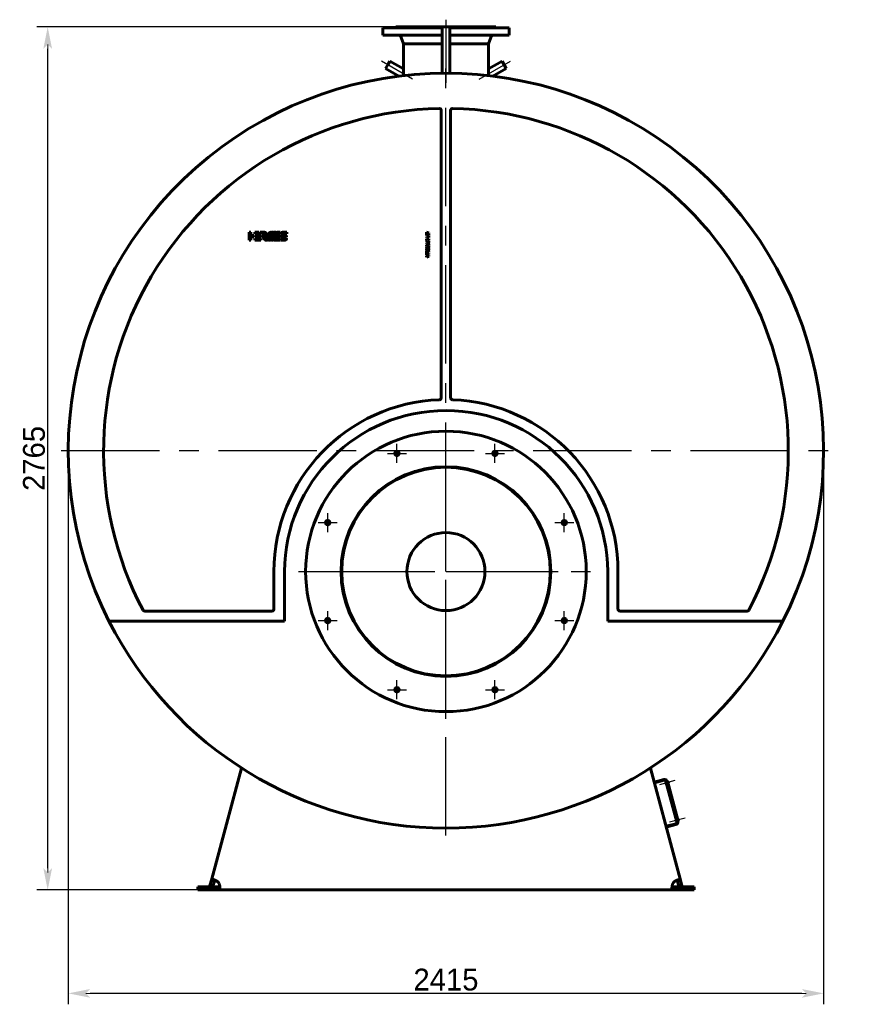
# Model space of a CAD drawing. Header units: millimetres. Extents: x 0 to 5695, y -175 to 841.
# Tile 4 of 6: x 3008 to 3278, y -175 to 141. Entities that reach past the tile are written whole.
import ezdxf

# ---------------------------------------------------------------- set-up
doc = ezdxf.new("R2010")
doc.units = ezdxf.units.MM
for name, pattern in [('CENTER_per12_scale0.982855', [49.929039, 31.205649, -6.24113, 6.24113, -6.24113]), ('CENTER_per1_scale0.029528', [1.5, 0.9375, -0.1875, 0.1875, -0.1875]), ('CENTER_per1_scale0.163386', [8.3, 5.1875, -1.0375, 1.0375, -1.0375]), ('CENTER_per1_scale0.275591', [14, 8.75, -1.75, 1.75, -1.75]), ('CENTER_per1_scale0.452756', [23, 14.375, -2.875, 2.875, -2.875]), ('CENTER_per2_scale0.675833', [34.3323, 21.457687, -4.291537, 4.291537, -4.291537]), ('CENTER_per30_scale0.992044', [50.395833, 31.497396, -6.299479, 6.299479, -6.299479]), ('CENTER_per3_scale0.797787', [40.527566, 25.329729, -5.065946, 5.065946, -5.065946]), ('CENTER_pere_scale0.944882', [48, 30, -6, 6, -6])]:
    doc.linetypes.add(name, pattern=pattern)
doc.styles.add('TextStyle_1', font='T-FLEX Type A.TTF', dxfattribs={"height": 7})
doc.dimstyles.new('DIM_ST_2', dxfattribs={"dimtxt": 7, "dimasz": 7, "dimexe": 3.5, "dimexo": 0, "dimgap": 0.875, "dimtad": 1, "dimlfac": 10, "dimrnd": 0.01, "dimdsep": 46, "dimtxsty": 'TextStyle_1', "dimblk": 'Arrow_3_C7_Status', "dimcen": 0.09, "dimclrd": 7, "dimclre": 7, "dimclrt": 7, "dimazin": 0, "dimtfac": 1, "dimtdec": 0, "dimtmove": 0, "dimatfit": 0, "dimldrblk": 'NONE', "dimfxl": 1, "dimtvp": 1, "dimtolj": 1, "dimarcsym": 0})
doc.dimstyles.new('DIM_ST_3', dxfattribs={"dimtxt": 7, "dimasz": 7, "dimexe": 3.5, "dimexo": 0, "dimgap": 0.875, "dimtad": 1, "dimlfac": 10, "dimrnd": 0.01, "dimdsep": 46, "dimtxsty": 'TextStyle_1', "dimblk": 'Arrow_3_C7_Status', "dimcen": 0.09, "dimclrd": 7, "dimclre": 7, "dimclrt": 7, "dimazin": 0, "dimtfac": 1, "dimtdec": 0, "dimtmove": 0, "dimatfit": 0, "dimldrblk": 'NONE', "dimfxl": 1, "dimtvp": 1, "dimtolj": 1, "dimarcsym": 0})

# ---------------------------------------------------------------- blocks, each defined once
blk = doc.blocks.new('Arrow_3_C7_Status')
at = {"color": 7, "linetype": 'Continuous', "lineweight": 0}
blk.add_line((-1, 0), (-0.8, 0), dxfattribs=at)
at = {"color": 7}
blk.add_solid([(-1, -0.2), (0, 0), (-0.8, 0), (-1, 0.2)], dxfattribs=at)
blk = doc.blocks.new('*D9')
at = {"color": 7, "lineweight": -2}
for p, q in [((-120.95, 2.5), (-120.95, -174.91)), ((120.95, 2.5), (120.95, -174.91)), ((113.95, -171.41), (-113.95, -171.41))]:
    blk.add_line(p, q, dxfattribs=at)
at = {"layer": 'Defpoints', "color": 0}
for p in [(-120.95, 2.5), (120.95, 2.5), (-120.95, -171.41)]:
    blk.add_point(p, dxfattribs=at)
at = {"color": 7, "lineweight": -2, "xscale": 7, "yscale": 7, "zscale": 7}
for p, rotation in [((-120.95, -171.41), 180), ((120.95, -171.41), 360)]:
    blk.add_blockref('Arrow_3_C7_Status', p, dxfattribs=dict(at, rotation=rotation))
at = {"color": 7, "insert": (0, -167.04), "char_height": 7, "attachment_point": 5, "style": 'TextStyle_1'}
blk.add_mtext('\\A1;2415{\\H0.5x;\\S^ ;} ', dxfattribs=at)
blk = doc.blocks.new('_None')
blk = doc.blocks.new('*D10')
at = {"color": 7, "lineweight": -2}
for p, q in [((4.14, 138.25), (-131.05, 138.25)), ((-127.55, -131.25), (-127.55, 131.25)), ((-72.66, -138.25), (-131.05, -138.25))]:
    blk.add_line(p, q, dxfattribs=at)
at = {"layer": 'Defpoints', "color": 0}
for p in [(-127.55, 138.25), (4.14, 138.25), (-72.66, -138.25)]:
    blk.add_point(p, dxfattribs=at)
at = {"color": 7, "lineweight": -2, "xscale": 7, "yscale": 7, "zscale": 7}
for p, rotation in [((-127.55, 138.25), 90), ((-127.55, -138.25), 270)]:
    blk.add_blockref('Arrow_3_C7_Status', p, dxfattribs=dict(at, rotation=rotation))
at = {"color": 7, "insert": (-131.92, 0), "char_height": 7, "attachment_point": 5, "rotation": 90, "style": 'TextStyle_1'}
blk.add_mtext('\\A1;2765{\\H0.5x;\\S^ ;}', dxfattribs=at)
blk = doc.blocks.new('Проекция_16')
at = {"color": 7, "linetype": 'CENTER_per1_scale0.029528', "lineweight": 25}
blk.add_line((0, 140.5833), (0, 135.7667), dxfattribs=at)
at = {"color": 7, "linetype": 'CENTER_per1_scale0.452756', "lineweight": 25}
blk.add_line((0, 140.2833), (0, 133.3167), dxfattribs=at)
at = {"color": 7, "linetype": 'Continuous', "lineweight": 60}
for p, q in [((-1.25, 137.95), (-20.25, 137.95)), ((-20.25, 137.95), (-20.25, 135.65)), ((-16, 138.25), (-1.25, 138.25)), ((-16, 138.25), (-16, 138.1)), ((-1.25, 132.7481), (-1.25, 138.25)), ((1.25, 138.25), (-1.25, 138.25)), ((1.25, 138.25), (4.1411, 138.25)), ((1.25, 132.7481), (1.25, 138.25)), ((20.25, 137.95), (1.25, 137.95)), ((4.1411, 138.25), (16, 138.25)), ((16, 138.1), (16, 138.25)), ((20.25, 135.65), (20.25, 137.95)), ((-1.25, 135.65), (-20.25, 135.65)), ((-14.3237, 134.8356), (-13.65, 132.85)), ((-13.65, 132.85), (-13.65, 124.9184)), ((-13.65, 132.85), (-1.25, 132.85)), ((-1.25, 132.7481), (-1.25, 123.4435)), ((20.25, 135.65), (1.25, 135.65)), ((1.25, 132.85), (3.5329, 132.85)), ((1.25, 132.7481), (1.25, 123.4435)), ((3.5329, 132.85), (13.65, 132.85)), ((13.65, 132.85), (14.3237, 134.8356)), ((13.65, 124.9185), (13.65, 132.85)), ((-17.9734, 127.2992), (-18.6459, 126.1344)), ((-13.6398, 124.7972), (-17.9734, 127.2992)), ((17.9734, 127.2992), (13.6398, 124.7972)), ((19.3184, 124.9696), (17.9734, 127.2992)), ((-18.6459, 126.1344), (-19.3184, 124.9696)), ((-19.3184, 124.9696), (-15.0568, 122.5091)), ((-13.65, 124.9176), (-13.65, 124.8031)), ((13.65, 124.8031), (13.65, 124.9175)), ((15.0568, 122.5091), (19.3184, 124.9696)), ((-1.5, 19.4104), (-1.5, 111.5298)), ((1.5, 111.5298), (1.5, 19.4104)), ((-63, 72.4671), (-62.4993, 72.4654)), ((-63, 72.4668), (-63, 72.4671)), ((-63, 69.9667), (-63, 72.4668)), ((-62.5282, 69.9667), (-63, 69.9667)), ((-62.4993, 69.9667), (-62.5282, 69.9667)), ((-62.4993, 72.4654), (-62.4993, 71.4672)), ((-62.4993, 71.4672), (-61.5116, 71.4672)), ((-62.4993, 70.9672), (-62.4993, 69.9667)), ((-61.5223, 70.9672), (-62.4993, 70.9672)), ((-61.5116, 70.9672), (-61.5223, 70.9672)), ((-61.5116, 71.4672), (-61.5116, 70.9672)), ((-61.2013, 72.4667), (-59.8901, 72.4667)), ((-61.2013, 71.9674), (-61.2013, 72.4667)), ((-59.4747, 71.976), (-61.2013, 71.9674)), ((-61.2013, 71.4665), (-59.3168, 71.4665)), ((-61.2013, 70.9672), (-61.2013, 71.4665)), ((-59.3181, 70.9672), (-61.2013, 70.9672)), ((-61.2013, 69.967), (-61.2013, 70.4663)), ((-61.2013, 70.4663), (-59.3168, 70.4663)), ((-59.3181, 69.967), (-61.2013, 69.967)), ((-59.8901, 72.4667), (-59.4747, 71.976)), ((-59.5393, 72.4667), (-58.2808, 72.4667)), ((-59.127, 71.9796), (-59.5393, 72.4667)), ((-59.3168, 71.4665), (-59.3181, 70.9672)), ((-59.3168, 70.4663), (-59.3181, 69.967)), ((-58.184, 71.9796), (-59.127, 71.9796)), ((-58.184, 71.9791), (-58.184, 71.9796)), ((-57.749, 70.8116), (-58.0843, 71.2077)), ((-55.7929, 72.4624), (-55.2296, 72.4624)), ((-53.1289, 69.963), (-55.0121, 69.963)), ((-54.8395, 70.4637), (-53.8274, 70.4637)), ((-54.6493, 70.9585), (-54.4602, 71.4592)), ((-53.8274, 70.9585), (-54.6493, 70.9585)), ((-54.4602, 71.4592), (-53.1276, 71.4592)), ((-53.1276, 71.9616), (-54.27, 71.9616)), ((-54.0745, 72.4623), (-53.1276, 72.4623)), ((-53.1289, 70.9585), (-53.8274, 70.9585)), ((-53.8274, 70.4637), (-53.1276, 70.4637)), ((-53.1276, 71.4592), (-53.1289, 70.9585)), ((-53.1276, 70.4637), (-53.1289, 69.963)), ((-53.1276, 72.4623), (-53.1276, 71.9616)), ((-52.8928, 69.963), (-52.8928, 70.4637)), ((-52.8928, 70.4637), (-51.0218, 70.4637)), ((-51.6325, 69.963), (-52.8928, 69.963)), ((-52.872, 71.4665), (-52.2142, 71.4665)), ((-51, 71.9616), (-52.8709, 71.9616)), ((-52.2603, 72.4617), (-51, 72.4617)), ((-51.6953, 70.959), (-52.2603, 70.959)), ((-52.2142, 71.4665), (-52.1975, 71.4656)), ((-52.1975, 71.4656), (-51.6325, 71.4656)), ((-51.6846, 70.9585), (-51.6953, 70.959)), ((-51.0208, 70.9585), (-51.6846, 70.9585)), ((-51, 72.4617), (-51, 71.9616)), ((-6.1892, 72.4644), (-5.5, 72.298)), ((-6.1892, 72.2278), (-6.1892, 72.4644)), ((-5.8255, 72.1606), (-6.1892, 72.2278)), ((-6.1892, 72.0542), (-5.9939, 72.0965)), ((-6.1892, 71.8021), (-6.1892, 72.0542)), ((-5.8389, 71.7184), (-6.1892, 71.8021)), ((-6.1892, 71.6192), (-5.8616, 71.6802)), ((-6.1892, 71.3805), (-6.1892, 71.6192)), ((-5.5, 71.5479), (-6.1892, 71.3805)), ((-6.1892, 70.803), (-6.1892, 71.0251)), ((-6.1892, 71.0251), (-5.6705, 71.0251)), ((-5.5, 70.803), (-6.1892, 70.803)), ((-6.1892, 70.0405), (-6.1892, 70.3185)), ((-6.1892, 70.3185), (-5.8616, 70.0664)), ((-6.0001, 69.9114), (-6.1892, 70.0405)), ((-6.1892, 69.7905), (-6.0001, 69.9114)), ((-6.1892, 69.5105), (-6.1892, 69.7905)), ((-5.8616, 69.7554), (-6.1892, 69.5105)), ((-6.1892, 69.1189), (-5.5, 69.4454)), ((-5.9939, 72.0965), (-5.8544, 72.1281)), ((-5.8844, 71.9359), (-5.9608, 71.924)), ((-5.9608, 71.924), (-5.8839, 71.9142)), ((-5.81, 71.954), (-5.8844, 71.9359)), ((-5.8839, 71.9142), (-5.8079, 71.8961)), ((-5.8616, 71.6802), (-5.7955, 71.6915)), ((-5.8616, 70.0664), (-5.5, 70.3453)), ((-5.5, 69.4764), (-5.8616, 69.7554)), ((-5.8544, 72.1281), (-5.7397, 72.1482)), ((-5.7862, 71.708), (-5.8389, 71.7184)), ((-5.7397, 72.1482), (-5.8255, 72.1606)), ((-5.5, 72.0325), (-5.81, 71.954)), ((-5.8079, 71.8961), (-5.5, 71.8155)), ((-5.7955, 71.6915), (-5.7366, 71.6998)), ((-5.7366, 71.6998), (-5.7862, 71.708)), ((-5.5, 70.0756), (-5.7201, 69.9114)), ((-5.7201, 69.9114), (-5.5, 69.7533)), ((-5.6705, 71.3475), (-5.5, 71.3475)), ((-5.6705, 71.0251), (-5.6705, 71.3475)), ((-5.5, 72.298), (-5.5, 72.0325)), ((-5.5, 71.8155), (-5.5, 71.5479)), ((-5.5, 71.3475), (-5.5, 70.803)), ((-5.5, 70.3453), (-5.5, 70.0756)), ((-5.5, 69.7533), (-5.5, 69.4764)), ((-5.5, 69.4454), (-5.5, 69.1943)), ((-6.1892, 68.843), (-6.1892, 69.1189)), ((-5.5, 68.5166), (-6.1892, 68.843)), ((-6.1892, 68.4153), (-5.5, 68.4153)), ((-6.1892, 68.1054), (-6.1892, 68.4153)), ((-5.8554, 68.0031), (-6.1892, 68.1054)), ((-6.1892, 67.8615), (-5.8565, 67.968)), ((-6.1892, 67.5536), (-6.1892, 67.8615)), ((-5.5, 67.5536), (-6.1892, 67.5536)), ((-6.1892, 65.822), (-6.1892, 66.5308)), ((-6.1892, 66.5308), (-6.0083, 66.5308)), ((-6.0083, 68.9784), (-5.7841, 69.0693)), ((-5.7841, 68.8875), (-6.0083, 68.9784)), ((-6.0083, 66.5308), (-6.0083, 66.2921)), ((-6.0083, 66.2921), (-5.5, 66.2921)), ((-5.8503, 68.2025), (-5.9515, 68.2087)), ((-5.9515, 68.2087), (-5.8534, 68.1808)), ((-5.8534, 67.7851), (-5.9494, 67.7593)), ((-5.9494, 67.7593), (-5.8492, 67.7644)), ((-5.8534, 68.1808), (-5.5, 68.0671)), ((-5.5, 67.9018), (-5.8534, 67.7851)), ((-5.5, 68.2025), (-5.8503, 68.2025)), ((-5.8492, 67.7644), (-5.5, 67.7654)), ((-5.7841, 69.0693), (-5.7841, 68.8875)), ((-5.5, 69.1943), (-5.6261, 69.1355)), ((-5.6261, 69.1355), (-5.6261, 68.8203)), ((-5.6261, 68.8203), (-5.5, 68.7656)), ((-5.5, 68.7656), (-5.5, 68.5166)), ((-5.5, 68.4153), (-5.5, 68.2025)), ((-5.5, 68.0671), (-5.5, 67.9018)), ((-5.5, 67.7654), (-5.5, 67.5536)), ((-5.5, 66.2921), (-5.5, 66.0628)), ((-6.0083, 65.822), (-6.1892, 65.822)), ((-6.1892, 65.4739), (-6.1892, 65.696)), ((-6.1892, 65.696), (-5.5, 65.696)), ((-5.5, 65.4739), (-6.1892, 65.4739)), ((-6.1892, 65.1257), (-6.1892, 65.3664)), ((-6.1892, 65.3664), (-5.5, 65.073)), ((-5.8523, 64.9914), (-6.1892, 65.1257)), ((-6.1892, 64.7733), (-5.8534, 64.9087)), ((-5.5, 64.8229), (-6.1892, 64.5326)), ((-6.1892, 64.5326), (-6.1892, 64.7733)), ((-6.0083, 66.0628), (-6.0083, 65.822)), ((-5.5, 66.0628), (-6.0083, 66.0628)), ((-5.8534, 64.9087), (-5.8027, 64.9278)), ((-5.7909, 64.9691), (-5.8523, 64.9914)), ((-5.8027, 64.9278), (-5.7356, 64.951)), ((-5.7356, 64.951), (-5.7909, 64.9691)), ((-5.5, 65.696), (-5.5, 65.4739)), ((-5.5, 65.073), (-5.5, 64.8229)), ((-55.1, -48.3), (-55.1, -36.25)), ((-51.7, -52.1), (-51.7, -36.25)), ((51.8, -36.25), (51.8, -52.1)), ((55.1, -36.25), (55.1, -48.3)), ((-96.4949, -48.9), (-55.7, -48.9)), ((55.7, -48.9), (96.4949, -48.9)), ((-107.9247, -52.1), (-51.7, -52.1)), ((51.8, -52.1), (107.9247, -52.1)), ((-75.0915, -135.0855), (-65.4747, -99.1954)), ((65.4747, -99.1954), (75.0915, -135.0855)), ((69.7672, -102.8514), (66.6763, -103.6796)), ((69.8449, -103.1412), (66.7539, -103.9694)), ((70.5452, -103.8231), (70.2555, -103.9008)), ((70.2555, -103.9008), (70.3383, -104.2099)), ((73.9254, -116.4381), (70.4573, -103.4947)), ((70.7729, -103.5137), (70.747, -103.4171)), ((70.7729, -103.5137), (70.9661, -103.4619)), ((74.3825, -116.2121), (70.9661, -103.4619)), ((71.0145, -103.5266), (70.9855, -103.5343)), ((71.088, -103.569), (71.2251, -104.0809)), ((70.3383, -104.2099), (70.6281, -104.1322)), ((71.1537, -104.1622), (71.1827, -104.1544)), ((73.7546, -115.8006), (73.4648, -115.8783)), ((73.4648, -115.8783), (73.5476, -116.1873)), ((73.5476, -116.1873), (73.8374, -116.1097)), ((74.3825, -116.2121), (74.1893, -116.2639)), ((74.2152, -116.3605), (74.1893, -116.2639)), ((74.2238, -115.5041), (74.1949, -115.5118)), ((74.2973, -115.5465), (74.4345, -116.0584)), ((74.3631, -116.1397), (74.3921, -116.1319)), ((70.4809, -117.8787), (73.5719, -117.0505)), ((70.5586, -118.1685), (73.6495, -117.3403)), ((-75.5762, -136.8946), (-75.0915, -135.0855)), ((-74.1255, -135.3443), (-75.0915, -135.0855)), ((-74.6103, -137.1534), (-74.1255, -135.3443)), ((74.1255, -135.3443), (75.0915, -135.0855)), ((74.1255, -135.3443), (74.6103, -137.1534)), ((75.0915, -135.0855), (75.5762, -136.8946)), ((-79.5, -137.25), (-74.5362, -137.25)), ((-79.5, -138.25), (-79.5, -137.25)), ((-79.5, -138.25), (-74.5362, -138.25)), ((-74.6103, -137.1534), (-75.5762, -136.8946)), ((-74.5362, -137.25), (-72.6632, -137.25)), ((-74.5362, -137.25), (-74.5362, -138.25)), ((-74.5362, -138.25), (-72.6632, -138.25)), ((-72.6632, -137.25), (-72.6632, -138.25)), ((72.6632, -138.25), (-72.6632, -138.25)), ((72.6632, -137.25), (74.5362, -137.25)), ((72.6632, -137.25), (72.6632, -138.25)), ((72.6632, -138.25), (74.5362, -138.25)), ((79.5, -137.25), (74.5362, -137.25)), ((74.5362, -137.25), (74.5362, -138.25)), ((79.5, -138.25), (74.5362, -138.25)), ((74.6103, -137.1534), (75.5762, -136.8946)), ((79.5, -137.25), (79.5, -138.25))]:
    blk.add_line(p, q, dxfattribs=at)
at = {"color": 7, "linetype": 'CENTER_per3_scale0.797787', "lineweight": 25}
blk.add_line((0, 137.1689), (0, 120.344), dxfattribs=at)
at = {"color": 7, "linetype": 'CENTER_per2_scale0.675833', "lineweight": 25}
for p, q in [((-10.6786, 121.5345), (-20.6666, 127.301)), ((10.6786, 121.5345), (20.6666, 127.301))]:
    blk.add_line(p, q, dxfattribs=at)
at = {"color": 7, "linetype": 'CENTER_per30_scale0.992044', "lineweight": 25}
for p, q in [((0, -120.7833), (0, 125.7833)), ((-123.2833, 2.5), (123.2833, 2.5))]:
    blk.add_line(p, q, dxfattribs=at)
at = {"color": 7, "linetype": 'CENTER_per12_scale0.982855', "lineweight": 25}
for p, q in [((0, -83.4719), (0, 11.0671)), ((-47.2695, -36.2024), (47.2695, -36.2024))]:
    blk.add_line(p, q, dxfattribs=at)
at = {"color": 7, "linetype": 'CENTER_per1_scale0.275591', "lineweight": 25}
for p, q in [((-15.69, -1.4043), (-15.69, 4.6624)), ((15.69, -1.4043), (15.69, 4.6624)), ((-18.7234, 1.6291), (-12.6567, 1.6291)), ((12.6567, 1.6291), (18.7234, 1.6291)), ((-37.8791, -23.5933), (-37.8791, -17.5266)), ((37.8791, -23.5933), (37.8791, -17.5266)), ((-40.9124, -20.56), (-34.8457, -20.56)), ((34.8457, -20.56), (40.9124, -20.56)), ((-37.8791, -54.9734), (-37.8791, -48.9067)), ((37.8791, -54.9734), (37.8791, -48.9067)), ((-40.9124, -51.94), (-34.8457, -51.94)), ((34.8457, -51.94), (40.9124, -51.94)), ((-15.69, -77.1624), (-15.69, -71.0957)), ((15.69, -77.1624), (15.69, -71.0957)), ((-18.7234, -74.1291), (-12.6567, -74.1291)), ((12.6567, -74.1291), (18.7234, -74.1291))]:
    blk.add_line(p, q, dxfattribs=at)
at = {"color": 7, "linetype": 'CENTER_pere_scale0.944882', "lineweight": 25}
for p, q in [((0, -72.1833), (0, -0.3167)), ((-35.9333, -36.25), (35.9333, -36.25))]:
    blk.add_line(p, q, dxfattribs=at)
at = {"color": 7, "linetype": 'CENTER_per1_scale0.163386', "lineweight": 25}
for p, q in [((73.3524, -103.2366), (68.0431, -104.6592)), ((76.5618, -115.2141), (71.2524, -116.6367))]:
    blk.add_line(p, q, dxfattribs=at)
at = {"color": 7, "lineweight": 60, "flags": 128}
for points in [[(-58.8004, 71.064), (-58.8051, 71.0682), (-58.8097, 71.0726), (-58.8141, 71.0773), (-58.8182, 71.0821), (-58.8218, 71.0872), (-58.8248, 71.0925), (-58.8264, 71.0963), (-58.8276, 71.1001), (-58.8284, 71.104), (-58.8288, 71.1081), (-58.8287, 71.1123), (-58.828, 71.1166), (-58.8267, 71.121)], [(-58.8267, 71.121), (-58.8249, 71.1255), (-58.8228, 71.1294), (-58.8205, 71.1327), (-58.8179, 71.1354), (-58.8151, 71.1376), (-58.8114, 71.1398), (-58.8074, 71.1414), (-58.8031, 71.1424), (-58.7987, 71.1429), (-58.7926, 71.1431), (-58.7864, 71.1428), (-58.7801, 71.1422), (-58.7739, 71.1416), (-58.7677, 71.1412), (-58.7618, 71.1411)], [(-58.2808, 72.4667), (-58.2531, 72.4665), (-58.2259, 72.4659), (-58.1992, 72.4648), (-58.1728, 72.4633), (-58.1469, 72.4614), (-58.1218, 72.4591), (-58.0972, 72.4565), (-58.0729, 72.4534), (-58.0491, 72.45), (-58.0212, 72.4454), (-57.9939, 72.4403), (-57.9672, 72.4346), (-57.941, 72.4285), (-57.9154, 72.4218), (-57.8904, 72.4147), (-57.8659, 72.4071), (-57.842, 72.3989), (-57.8186, 72.3904), (-57.7958, 72.3813), (-57.7736, 72.3718), (-57.7519, 72.3618), (-57.732, 72.352), (-57.7126, 72.3418), (-57.6937, 72.3313), (-57.6752, 72.3203), (-57.6573, 72.309), (-57.6388, 72.2967), (-57.6209, 72.2839), (-57.6035, 72.2707), (-57.5866, 72.2571), (-57.5703, 72.2432), (-57.5546, 72.2289), (-57.5403, 72.2151), (-57.5264, 72.201), (-57.5131, 72.1866), (-57.5002, 72.1718), (-57.4878, 72.1568), (-57.4745, 72.1397), (-57.4618, 72.1223), (-57.4498, 72.1045), (-57.4383, 72.0863), (-57.4274, 72.0679), (-57.4172, 72.0492), (-57.4075, 72.0301), (-57.3984, 72.0108), (-57.3903, 71.9921), (-57.3828, 71.9732), (-57.3758, 71.9541), (-57.3693, 71.9347), (-57.3633, 71.9151), (-57.3579, 71.8953), (-57.3522, 71.8717), (-57.3472, 71.8477), (-57.343, 71.8236), (-57.3395, 71.7992), (-57.337, 71.7771), (-57.335, 71.7549), (-57.3337, 71.7326), (-57.3329, 71.71), (-57.3327, 71.6873), (-57.3331, 71.6645), (-57.334, 71.6415), (-57.3355, 71.6184), (-57.338, 71.5919), (-57.3412, 71.5652), (-57.3451, 71.5384), (-57.3498, 71.5114), (-57.3552, 71.4844), (-57.3614, 71.4572), (-57.3683, 71.43), (-57.3752, 71.4051), (-57.3828, 71.38), (-57.391, 71.355), (-57.3999, 71.3299), (-57.4093, 71.3048), (-57.4193, 71.2797)], [(-58.2761, 71.1419), (-58.2657, 71.1429), (-58.2555, 71.1433), (-58.2457, 71.1433), (-58.2362, 71.1428), (-58.2269, 71.1417), (-58.2179, 71.1401), (-58.2097, 71.1381), (-58.2018, 71.1356), (-58.1941, 71.1327), (-58.1867, 71.1292), (-58.1795, 71.1252), (-58.1725, 71.1207), (-58.1658, 71.1157), (-58.1593, 71.1101), (-58.1531, 71.104), (-58.1471, 71.0973), (-58.1414, 71.0902), (-58.1359, 71.0825), (-58.1307, 71.0743), (-58.1257, 71.0655)], [(-58.0843, 71.2077), (-58.0784, 71.215), (-58.0722, 71.2229), (-58.0657, 71.2312), (-58.0589, 71.2399), (-58.0519, 71.249), (-58.0446, 71.2585), (-58.0372, 71.2683), (-58.0267, 71.2824), (-58.016, 71.2971), (-58.005, 71.3122), (-57.994, 71.3279), (-57.9808, 71.347), (-57.9677, 71.3665), (-57.9547, 71.3865), (-57.942, 71.4067), (-57.9297, 71.427), (-57.9179, 71.4474), (-57.9084, 71.4646), (-57.8995, 71.4816), (-57.8912, 71.4985), (-57.8835, 71.5152), (-57.8779, 71.5282), (-57.8728, 71.5409), (-57.8682, 71.5535), (-57.8641, 71.5658), (-57.8613, 71.5754), (-57.8588, 71.5849), (-57.8568, 71.5941), (-57.8551, 71.6031), (-57.8539, 71.6119), (-57.8532, 71.6203), (-57.8529, 71.6285), (-57.853, 71.6363), (-57.8537, 71.6439)], [(-57.764, 69.9676), (-57.7752, 69.9673), (-57.7859, 69.9674), (-57.7961, 69.9681), (-57.8059, 69.9692), (-57.8153, 69.9707), (-57.8242, 69.9726), (-57.8326, 69.975), (-57.8408, 69.9777), (-57.8486, 69.9808), (-57.8576, 69.985), (-57.8662, 69.9897), (-57.8744, 69.9948), (-57.8824, 70.0005), (-57.8902, 70.0065), (-57.8977, 70.013), (-57.9065, 70.0214), (-57.9152, 70.0303), (-57.9237, 70.0397), (-57.9322, 70.0495), (-57.9408, 70.0599), (-57.9521, 70.074), (-57.9638, 70.0888), (-57.9759, 70.1041)], [(-57.0836, 70.0142), (-57.0888, 70.0205), (-57.0945, 70.0271), (-57.1007, 70.0342), (-57.1072, 70.0417), (-57.1141, 70.0496), (-57.1214, 70.0578), (-57.129, 70.0663), (-57.1369, 70.0752), (-57.1473, 70.0868), (-57.158, 70.0988), (-57.1692, 70.1112), (-57.1806, 70.1239), (-57.1923, 70.137), (-57.21, 70.1569), (-57.2281, 70.1773), (-57.2464, 70.1981), (-57.2646, 70.2191), (-57.2828, 70.2403), (-57.3006, 70.2614), (-57.314, 70.2774), (-57.327, 70.2933), (-57.3396, 70.309), (-57.3517, 70.3245), (-57.3633, 70.3396), (-57.372, 70.3513), (-57.3803, 70.3627), (-57.3882, 70.3738), (-57.3956, 70.3846), (-57.4024, 70.3951), (-57.4082, 70.4043), (-57.4136, 70.4132), (-57.4184, 70.4217), (-57.4227, 70.4299), (-57.4264, 70.4377), (-57.4296, 70.4452), (-57.4322, 70.4522), (-57.4341, 70.4582), (-57.4354, 70.4638), (-57.4361, 70.4691), (-57.4363, 70.4739), (-57.4358, 70.4783), (-57.4348, 70.4822)], [(-56.9547, 70.0451), (-56.9588, 70.0353), (-56.9631, 70.0262), (-56.9673, 70.0177), (-56.9716, 70.0099), (-56.9759, 70.0028), (-56.9803, 69.9964), (-56.9847, 69.9907), (-56.9888, 69.9861), (-56.993, 69.9821), (-56.9973, 69.9787), (-57.0016, 69.9759), (-57.006, 69.9736), (-57.0105, 69.9721), (-57.015, 69.9711), (-57.0195, 69.9707), (-57.0242, 69.971), (-57.029, 69.9718), (-57.0338, 69.9733), (-57.0388, 69.9753), (-57.0439, 69.978), (-57.0492, 69.9813), (-57.0545, 69.9852), (-57.0601, 69.9897), (-57.0657, 69.9949), (-57.0715, 70.0007), (-57.0775, 70.0071), (-57.0836, 70.0142)], [(-56.8953, 71.8817), (-56.8841, 71.9069), (-56.8724, 71.9316), (-56.8603, 71.9557), (-56.8478, 71.9793), (-56.8348, 72.0024), (-56.8215, 72.0249), (-56.8077, 72.0469), (-56.7946, 72.0666), (-56.7813, 72.0858), (-56.7675, 72.1045), (-56.7534, 72.1228), (-56.739, 72.1406), (-56.7242, 72.158), (-56.709, 72.1749), (-56.6935, 72.1913), (-56.6776, 72.2073), (-56.6614, 72.2228), (-56.6448, 72.2378), (-56.6279, 72.2524), (-56.6116, 72.2657), (-56.595, 72.2786), (-56.5781, 72.2911), (-56.5608, 72.3032), (-56.5433, 72.3149), (-56.5244, 72.3268), (-56.5051, 72.3382), (-56.4854, 72.3492), (-56.4654, 72.3597), (-56.4451, 72.3697), (-56.4244, 72.3792), (-56.4045, 72.3878), (-56.3844, 72.396), (-56.3639, 72.4037), (-56.3431, 72.411), (-56.3221, 72.4179), (-56.2982, 72.425), (-56.2739, 72.4317), (-56.2493, 72.4378), (-56.2242, 72.4434), (-56.1988, 72.4485), (-56.173, 72.453), (-56.1468, 72.457), (-56.1202, 72.4605)], [(-56.6993, 69.9679), (-56.7073, 69.9679), (-56.7147, 69.9682), (-56.7215, 69.9687), (-56.7278, 69.9695), (-56.7336, 69.9706), (-56.7388, 69.9719), (-56.7436, 69.9736), (-56.7478, 69.9755), (-56.7515, 69.9777), (-56.7547, 69.9802), (-56.7575, 69.983), (-56.7598, 69.9861), (-56.7618, 69.9899), (-56.7632, 69.9942), (-56.7641, 69.9988), (-56.7644, 70.0039), (-56.7642, 70.0094), (-56.7635, 70.0153), (-56.7624, 70.0212), (-56.7609, 70.0276), (-56.7589, 70.0343), (-56.7565, 70.0414), (-56.7537, 70.049)], [(-56.0935, 70.0913), (-56.0983, 70.0801), (-56.1032, 70.0695), (-56.1082, 70.0595), (-56.1134, 70.05), (-56.1186, 70.0412), (-56.124, 70.0329), (-56.1295, 70.0252), (-56.1358, 70.0174), (-56.1421, 70.0101), (-56.1486, 70.0036), (-56.1553, 69.9976), (-56.1621, 69.9923), (-56.1691, 69.9875), (-56.1763, 69.9833), (-56.1836, 69.9797), (-56.1911, 69.9767), (-56.1987, 69.9741), (-56.2064, 69.9722), (-56.2142, 69.9707), (-56.2222, 69.9697), (-56.2304, 69.9691)], [(-56.1202, 72.4605), (-56.1113, 72.4615), (-56.1029, 72.4622), (-56.0951, 72.4627), (-56.0879, 72.463), (-56.0812, 72.463), (-56.075, 72.4627), (-56.0694, 72.4621), (-56.0643, 72.4613), (-56.0597, 72.4602), (-56.0556, 72.4587), (-56.052, 72.457), (-56.0488, 72.455), (-56.0461, 72.4526), (-56.0439, 72.4499), (-56.042, 72.4465), (-56.0405, 72.4427), (-56.0397, 72.4384), (-56.0393, 72.4337), (-56.0394, 72.4285), (-56.04, 72.4229), (-56.0411, 72.4168), (-56.0424, 72.4108), (-56.0442, 72.4043), (-56.0463, 72.3975), (-56.0487, 72.3902), (-56.0515, 72.3824), (-56.0546, 72.3742)], [(-55.8573, 69.9635), (-55.8659, 69.9637), (-55.8738, 69.9643), (-55.881, 69.965), (-55.8876, 69.9661), (-55.8936, 69.9674), (-55.899, 69.9691), (-55.9039, 69.971), (-55.9085, 69.9735), (-55.9124, 69.9763), (-55.9157, 69.9796), (-55.9183, 69.9832), (-55.9202, 69.9873), (-55.9216, 69.9918), (-55.9223, 69.9968), (-55.9224, 70.0022), (-55.9219, 70.0081), (-55.9209, 70.0145), (-55.9194, 70.0213), (-55.9173, 70.0285), (-55.9147, 70.0362), (-55.9116, 70.0445)], [(-55.8547, 72.4269), (-55.8527, 72.4322), (-55.8503, 72.437), (-55.8476, 72.4413), (-55.8445, 72.445), (-55.8412, 72.4484), (-55.8376, 72.4512), (-55.8338, 72.4537), (-55.8298, 72.4558), (-55.8257, 72.4575), (-55.8194, 72.4595), (-55.813, 72.4609), (-55.8063, 72.4618), (-55.7996, 72.4623), (-55.7929, 72.4624)], [(-55.2515, 70.0869), (-55.2563, 70.0756), (-55.2612, 70.065), (-55.2662, 70.055), (-55.2714, 70.0456), (-55.2766, 70.0367), (-55.282, 70.0285), (-55.2875, 70.0207), (-55.2937, 70.0129), (-55.3001, 70.0057), (-55.3066, 69.9991), (-55.3133, 69.9931), (-55.3201, 69.9878), (-55.3271, 69.983), (-55.3343, 69.9789), (-55.3416, 69.9752), (-55.3491, 69.9722), (-55.3567, 69.9697), (-55.3644, 69.9677), (-55.3722, 69.9662), (-55.3802, 69.9652), (-55.3884, 69.9647)], [(-55.2296, 72.4624), (-55.2239, 72.4623), (-55.2187, 72.462), (-55.214, 72.4614), (-55.2097, 72.4606), (-55.206, 72.4597), (-55.2026, 72.4585), (-55.1992, 72.4568), (-55.1963, 72.4548), (-55.194, 72.4526), (-55.1922, 72.45), (-55.1909, 72.4472), (-55.1899, 72.4438), (-55.1896, 72.44), (-55.1897, 72.4359), (-55.1903, 72.4314), (-55.1913, 72.4267), (-55.1927, 72.4218), (-55.1944, 72.4166), (-55.1963, 72.4111), (-55.1986, 72.4053)], [(-55.0127, 72.4225), (-55.0106, 72.4278), (-55.0082, 72.4327), (-55.0054, 72.4372), (-55.0023, 72.4412), (-54.9988, 72.4449), (-54.9952, 72.448), (-54.9913, 72.4509), (-54.9871, 72.4533), (-54.9828, 72.4555), (-54.9764, 72.458), (-54.9698, 72.4599), (-54.9631, 72.4612), (-54.9563, 72.4621), (-54.9495, 72.4624)], [(-54.3893, 72.4624), (-54.3835, 72.4623), (-54.3783, 72.462), (-54.3736, 72.4614), (-54.3693, 72.4605), (-54.3654, 72.4594), (-54.362, 72.458), (-54.3585, 72.4561), (-54.3555, 72.4538), (-54.3531, 72.4512), (-54.3511, 72.4484), (-54.3497, 72.4452), (-54.3486, 72.4413), (-54.3481, 72.4372), (-54.3481, 72.4327), (-54.3486, 72.4279), (-54.3495, 72.4229), (-54.3508, 72.4177), (-54.3524, 72.4123), (-54.3543, 72.4067), (-54.3566, 72.4009)], [(-52.2603, 70.959), (-52.2828, 70.9593), (-52.3048, 70.96), (-52.3265, 70.9612), (-52.3478, 70.963), (-52.3687, 70.9652), (-52.3891, 70.9679), (-52.4092, 70.9711), (-52.4288, 70.9748), (-52.449, 70.9792), (-52.4687, 70.9841), (-52.488, 70.9896), (-52.5068, 70.9956), (-52.5252, 71.0022), (-52.5431, 71.0092), (-52.5606, 71.0169), (-52.5776, 71.025), (-52.5942, 71.0337), (-52.6104, 71.043), (-52.6261, 71.0527), (-52.6413, 71.063), (-52.6553, 71.0732), (-52.6688, 71.0839), (-52.682, 71.0951), (-52.6948, 71.1067), (-52.7072, 71.1188), (-52.7199, 71.1322), (-52.7321, 71.146), (-52.7439, 71.1605), (-52.7552, 71.1754), (-52.7661, 71.1909), (-52.7766, 71.2069), (-52.786, 71.2225), (-52.7951, 71.2386), (-52.8037, 71.2551), (-52.8119, 71.2721), (-52.8198, 71.2896), (-52.8272, 71.3075), (-52.8343, 71.326), (-52.8409, 71.3449), (-52.8471, 71.3642), (-52.853, 71.384), (-52.8583, 71.404), (-52.8633, 71.4244), (-52.8678, 71.4452), (-52.872, 71.4665)], [(-52.8709, 71.9616), (-52.8664, 71.9832), (-52.8616, 72.0044), (-52.8564, 72.0251), (-52.8508, 72.0453), (-52.8447, 72.065), (-52.8383, 72.0843), (-52.8314, 72.103), (-52.8242, 72.1213), (-52.8161, 72.14), (-52.8076, 72.1581), (-52.7987, 72.1758), (-52.7894, 72.1929), (-52.7795, 72.2094), (-52.7693, 72.2255), (-52.7586, 72.241), (-52.7475, 72.256), (-52.7359, 72.2705), (-52.7238, 72.2844), (-52.7114, 72.2978), (-52.6985, 72.3107), (-52.6859, 72.3224), (-52.6729, 72.3336), (-52.6596, 72.3444), (-52.6458, 72.3546), (-52.6317, 72.3644), (-52.6162, 72.3743), (-52.6004, 72.3837), (-52.5841, 72.3925), (-52.5673, 72.4008), (-52.5501, 72.4086), (-52.5325, 72.4158), (-52.5155, 72.4222), (-52.4981, 72.428), (-52.4802, 72.4334), (-52.462, 72.4384), (-52.4435, 72.4428), (-52.4245, 72.4468), (-52.4051, 72.4503), (-52.3854, 72.4534), (-52.3652, 72.4559), (-52.3447, 72.458), (-52.3242, 72.4596), (-52.3032, 72.4608), (-52.2819, 72.4615), (-52.2603, 72.4617)], [(-51.6325, 71.4656), (-51.61, 71.4654), (-51.5879, 71.4647), (-51.5663, 71.4634), (-51.545, 71.4617), (-51.5241, 71.4595), (-51.5037, 71.4568), (-51.4836, 71.4536), (-51.464, 71.4499), (-51.4438, 71.4455), (-51.4241, 71.4406), (-51.4048, 71.4351), (-51.386, 71.4291), (-51.3677, 71.4225), (-51.3497, 71.4155), (-51.3323, 71.4078), (-51.3152, 71.3997), (-51.2986, 71.391), (-51.2825, 71.3818), (-51.2668, 71.372), (-51.2515, 71.3617), (-51.2376, 71.3515), (-51.224, 71.3408), (-51.2108, 71.3297), (-51.1981, 71.3181), (-51.1857, 71.306), (-51.173, 71.2926), (-51.1608, 71.2787), (-51.149, 71.2643), (-51.1376, 71.2494), (-51.1267, 71.2339), (-51.1163, 71.2179), (-51.1068, 71.2023), (-51.0978, 71.1863), (-51.0891, 71.1697), (-51.0809, 71.1527), (-51.0731, 71.1353), (-51.0656, 71.1173), (-51.0586, 71.0989), (-51.0519, 71.08), (-51.0457, 71.0607), (-51.0399, 71.0409), (-51.0345, 71.0209), (-51.0295, 71.0006), (-51.025, 70.9797), (-51.0208, 70.9585)], [(-51.0218, 70.4637), (-51.0262, 70.4421), (-51.031, 70.4209), (-51.0362, 70.4002), (-51.0419, 70.38), (-51.0479, 70.3602), (-51.0544, 70.3409), (-51.0612, 70.3221), (-51.0684, 70.3038), (-51.0765, 70.2851), (-51.085, 70.2669), (-51.0939, 70.2493), (-51.1032, 70.2322), (-51.113, 70.2156), (-51.1233, 70.1995), (-51.134, 70.184), (-51.1451, 70.169), (-51.1567, 70.1545), (-51.1687, 70.1405), (-51.1812, 70.1271), (-51.1941, 70.1142), (-51.2067, 70.1025), (-51.2197, 70.0912), (-51.233, 70.0805), (-51.2468, 70.0702), (-51.2609, 70.0604), (-51.2764, 70.0505), (-51.2922, 70.0411), (-51.3085, 70.0323), (-51.3253, 70.024), (-51.3425, 70.0162), (-51.3601, 70.0089), (-51.3772, 70.0026), (-51.3946, 69.9967), (-51.4124, 69.9913), (-51.4306, 69.9864), (-51.4492, 69.9819), (-51.4682, 69.9779), (-51.4876, 69.9744), (-51.5073, 69.9713), (-51.5275, 69.9688), (-51.548, 69.9667), (-51.5686, 69.9651), (-51.5895, 69.9639), (-51.6108, 69.9632), (-51.6325, 69.963)], [(-6.1111, 66.6837), (-6.121, 66.6962), (-6.1303, 66.7086), (-6.139, 66.7209), (-6.1471, 66.7331), (-6.1546, 66.7452), (-6.1616, 66.7572), (-6.1679, 66.769), (-6.1742, 66.782), (-6.1798, 66.7948), (-6.1846, 66.8075), (-6.1888, 66.82), (-6.1922, 66.8325)], [(-6.1365, 67.3067), (-6.1283, 67.3163), (-6.1197, 67.3255), (-6.1106, 67.3342), (-6.1012, 67.3425), (-6.0913, 67.3503), (-6.0809, 67.3577), (-6.0702, 67.3646), (-6.0578, 67.3718), (-6.045, 67.3784), (-6.0316, 67.3845), (-6.0177, 67.39), (-6.0032, 67.395), (-5.9883, 67.3995), (-5.9728, 67.4035), (-5.9568, 67.4069), (-5.9403, 67.4098), (-5.9233, 67.4121), (-5.9061, 67.4139), (-5.8883, 67.4152), (-5.8701, 67.416), (-5.8513, 67.4163)], [(-5.8523, 66.6052), (-5.8696, 66.6053), (-5.8863, 66.6058), (-5.9024, 66.6066), (-5.9181, 66.6077), (-5.9332, 66.6091), (-5.9478, 66.6109), (-5.9619, 66.6129), (-5.9767, 66.6155), (-5.9909, 66.6185), (-6.0045, 66.6219), (-6.0174, 66.6257), (-6.0297, 66.6298), (-6.0414, 66.6343), (-6.0524, 66.6392), (-6.0628, 66.6445), (-6.0725, 66.6502), (-6.0816, 66.6562), (-6.0899, 66.6626), (-6.0976, 66.6692), (-6.1047, 66.6763), (-6.1111, 66.6837)], [(-6.0311, 67.0112), (-6.0309, 67.0237), (-6.0303, 67.0357), (-6.0293, 67.0472), (-6.0279, 67.0583), (-6.0261, 67.0689), (-6.0239, 67.0789), (-6.0213, 67.0886), (-6.0183, 67.0977), (-6.0147, 67.1067), (-6.0107, 67.1152), (-6.0062, 67.1232), (-6.0013, 67.1307), (-5.996, 67.1376), (-5.9902, 67.144)], [(-5.9902, 66.8774), (-5.9958, 66.8835), (-6.0009, 66.8901), (-6.0056, 66.8972), (-6.0099, 66.9048), (-6.0138, 66.9129), (-6.0173, 66.9214), (-6.0204, 66.9305), (-6.0232, 66.94), (-6.0256, 66.9505), (-6.0276, 66.9616), (-6.0291, 66.9732), (-6.0302, 66.9853), (-6.0308, 66.998), (-6.0311, 67.0112)], [(-5.9902, 67.144), (-5.9843, 67.1497), (-5.9779, 67.1549), (-5.971, 67.1597), (-5.9636, 67.1641), (-5.9558, 67.1682), (-5.9475, 67.1718), (-5.9387, 67.1749), (-5.9295, 67.1777), (-5.9193, 67.1802), (-5.9086, 67.1822), (-5.8974, 67.1838), (-5.8856, 67.1849), (-5.8734, 67.1856), (-5.8606, 67.1858)], [(-5.8606, 66.8356), (-5.8728, 66.8358), (-5.8845, 66.8364), (-5.8958, 66.8374), (-5.9066, 66.8389), (-5.9169, 66.8407), (-5.9268, 66.843), (-5.9361, 66.8456), (-5.945, 66.8487), (-5.9539, 66.8524), (-5.9622, 66.8565), (-5.97, 66.861), (-5.9772, 66.8661), (-5.984, 66.8715), (-5.9902, 66.8774)], [(-5.8606, 67.1858), (-5.8475, 67.1857), (-5.8348, 67.1852), (-5.8227, 67.1844), (-5.811, 67.1832), (-5.7997, 67.1818), (-5.7892, 67.18), (-5.7791, 67.1779), (-5.7694, 67.1756), (-5.7602, 67.1729), (-5.7498, 67.1693), (-5.7401, 67.1652), (-5.7311, 67.1607), (-5.7226, 67.1557), (-5.7148, 67.1503), (-5.7077, 67.1445)], [(-5.7072, 66.8759), (-5.7132, 66.871), (-5.7197, 66.8664), (-5.7266, 66.8621), (-5.7341, 66.8582), (-5.742, 66.8546), (-5.7503, 66.8513), (-5.7591, 66.8484), (-5.7683, 66.8457), (-5.7779, 66.8434), (-5.7901, 66.841), (-5.8028, 66.839), (-5.8163, 66.8375), (-5.8304, 66.8364), (-5.8452, 66.8358), (-5.8606, 66.8356)], [(-5.5718, 66.7049), (-5.5816, 66.6947), (-5.592, 66.6851), (-5.6029, 66.6761), (-5.6143, 66.6675), (-5.6263, 66.6596), (-5.6388, 66.6522), (-5.651, 66.6456), (-5.6638, 66.6396), (-5.677, 66.6341), (-5.6907, 66.629), (-5.7049, 66.6245), (-5.7195, 66.6204), (-5.7346, 66.6168), (-5.7502, 66.6137), (-5.7663, 66.6111), (-5.7828, 66.6089), (-5.7995, 66.6073), (-5.8167, 66.6061), (-5.8343, 66.6054), (-5.8523, 66.6052)], [(-5.8513, 67.4163), (-5.8319, 67.416), (-5.8131, 67.4152), (-5.7947, 67.4138), (-5.7769, 67.4119), (-5.7596, 67.4094), (-5.7429, 67.4064), (-5.7276, 67.4031), (-5.7127, 67.3993), (-5.6983, 67.395), (-5.6844, 67.3902), (-5.671, 67.385), (-5.658, 67.3792), (-5.6455, 67.373), (-5.6335, 67.3663), (-5.6219, 67.3591), (-5.6108, 67.3514), (-5.6004, 67.3434), (-5.5904, 67.3349), (-5.5809, 67.326), (-5.5718, 67.3166)], [(-5.7077, 67.1445), (-5.7014, 67.1385), (-5.6956, 67.1319), (-5.6902, 67.1249), (-5.6853, 67.1174), (-5.6808, 67.1094), (-5.6768, 67.1009), (-5.6733, 67.0918), (-5.6702, 67.0823), (-5.6674, 67.0718), (-5.6652, 67.0608), (-5.6634, 67.0492), (-5.6622, 67.0371), (-5.6614, 67.0244), (-5.6612, 67.0112)], [(-5.6612, 67.0112), (-5.6614, 66.9982), (-5.6621, 66.9857), (-5.6632, 66.9737), (-5.6648, 66.9623), (-5.6668, 66.9514), (-5.6693, 66.941), (-5.6722, 66.9312), (-5.6756, 66.9219), (-5.6796, 66.9128), (-5.6842, 66.9042), (-5.6892, 66.8963), (-5.6947, 66.8889), (-5.7007, 66.8821), (-5.7072, 66.8759)], [(-5.5718, 67.3166), (-5.5625, 67.3058), (-5.5537, 67.2945), (-5.5454, 67.2827), (-5.5376, 67.2702), (-5.5303, 67.2572), (-5.5235, 67.2436), (-5.5175, 67.2302), (-5.512, 67.2164), (-5.5069, 67.202), (-5.5023, 67.1871), (-5.4981, 67.1717), (-5.4943, 67.1557), (-5.491, 67.1393), (-5.4882, 67.1223), (-5.4858, 67.1048), (-5.4838, 67.0869), (-5.4823, 67.0687), (-5.4812, 67.05), (-5.4806, 67.0309), (-5.4804, 67.0112)], [(-5.4804, 67.0112), (-5.4806, 66.9899), (-5.4814, 66.9692), (-5.4826, 66.9491), (-5.4844, 66.9295), (-5.4866, 66.9105), (-5.4894, 66.8921), (-5.4924, 66.8753), (-5.4959, 66.8591), (-5.4998, 66.8433), (-5.5042, 66.828), (-5.5091, 66.8133), (-5.5143, 66.7991), (-5.52, 66.7854), (-5.5262, 66.7723), (-5.5328, 66.7596), (-5.5398, 66.7475), (-5.5472, 66.7361), (-5.555, 66.7252), (-5.5632, 66.7148), (-5.5718, 66.7049)], [(-73.1596, -135.6031), (-73.2464, -135.54), (-73.3347, -135.4793), (-73.4241, -135.4212), (-73.5168, -135.3641), (-73.61, -135.3099), (-73.7031, -135.2587), (-73.7928, -135.212), (-73.8817, -135.1683), (-73.9695, -135.1276), (-74.0585, -135.0888), (-74.1458, -135.0534), (-74.2306, -135.0214), (-74.3072, -134.9949), (-74.3814, -134.9715), (-74.4527, -134.9513), (-74.523, -134.9338), (-74.59, -134.9199), (-74.6533, -134.9096), (-74.7104, -134.9031), (-74.764, -134.8999), (-74.8137, -134.9002), (-74.8608, -134.904), (-74.9038, -134.9116), (-74.9426, -134.9228), (-74.979, -134.9388), (-75.0106, -134.959), (-75.0375, -134.9834), (-75.0603, -135.0129), (-75.0782, -135.047), (-75.0915, -135.0855)], [(-73.9591, -135.1324), (-73.9847, -135.1424), (-74.012, -135.1582), (-74.037, -135.1783), (-74.0592, -135.2023), (-74.0798, -135.2319), (-74.0976, -135.2653), (-74.1128, -135.3031), (-74.1255, -135.3443)], [(75.0915, -135.0855), (75.079, -135.0489), (75.0624, -135.0163), (75.0414, -134.9878), (75.0152, -134.9626), (74.9842, -134.9417), (74.9484, -134.925), (74.9092, -134.9129), (74.8655, -134.9047), (74.8175, -134.9003), (74.7635, -134.8999), (74.7049, -134.9036), (74.6421, -134.9112), (74.58, -134.9218), (74.5145, -134.9358), (74.4459, -134.9531), (74.3721, -134.9743), (74.2953, -134.9989), (74.216, -135.0268), (74.1379, -135.0565), (74.0578, -135.0892), (73.9761, -135.1246), (73.8907, -135.164), (73.8042, -135.2062), (73.7171, -135.2512), (73.6244, -135.3018), (73.5317, -135.3553), (73.4393, -135.4116), (73.3447, -135.4726), (73.2513, -135.5365), (73.1596, -135.6031)], [(74.1255, -135.3443), (74.1113, -135.2988), (74.0939, -135.2576), (74.0724, -135.2202), (74.0468, -135.1881), (74.0177, -135.1623), (73.9844, -135.1422), (73.9595, -135.1323)], [(-72.6632, -138.25), (-72.6247, -138.2475), (-72.5889, -138.2398), (-72.5559, -138.227), (-72.5248, -138.2082), (-72.4966, -138.1836), (-72.4712, -138.1534), (-72.4493, -138.1187), (-72.4301, -138.0786), (-72.4135, -138.0333), (-72.3991, -137.9812), (-72.3875, -137.9237), (-72.3786, -137.8611), (-72.3728, -137.7983), (-72.3693, -137.7314), (-72.3683, -137.6607), (-72.3696, -137.5839), (-72.3735, -137.5034), (-72.3799, -137.4196), (-72.3884, -137.3364), (-72.3992, -137.2506), (-72.4124, -137.1625), (-72.4283, -137.0699), (-72.4467, -136.9754), (-72.4676, -136.8796), (-72.4925, -136.777), (-72.5201, -136.6735), (-72.5506, -136.5697), (-72.5851, -136.4626), (-72.6226, -136.3558), (-72.6632, -136.25)], [(-72.6632, -137.25), (-72.6156, -137.248), (-72.5713, -137.2419), (-72.5296, -137.2308), (-72.492, -137.2144), (-72.4595, -137.193), (-72.4315, -137.166), (-72.4154, -137.1445)], [(72.6632, -136.25), (72.6247, -136.3502), (72.5889, -136.4512), (72.5559, -136.5526), (72.5248, -136.6569), (72.4966, -136.761), (72.4712, -136.8642), (72.4493, -136.9628), (72.4301, -137.0601), (72.4135, -137.1554), (72.3991, -137.2514), (72.3875, -137.3448), (72.3786, -137.4351), (72.3728, -137.5159), (72.3693, -137.5936), (72.3683, -137.6677), (72.3696, -137.7402), (72.3735, -137.8085), (72.3799, -137.8723), (72.3884, -137.9292), (72.3992, -137.9817), (72.4124, -138.0297), (72.4283, -138.0742), (72.4467, -138.1138), (72.4676, -138.1483), (72.4925, -138.1793), (72.5201, -138.2046), (72.5506, -138.2243), (72.5851, -138.2387), (72.6226, -138.2472), (72.6632, -138.25)], [(72.4155, -137.1442), (72.4318, -137.1663), (72.4541, -137.1885), (72.48, -137.2075), (72.5089, -137.2227), (72.5428, -137.235), (72.5797, -137.2434), (72.6201, -137.2484), (72.6632, -137.25)]]:
    blk.add_lwpolyline(points, dxfattribs=at)
at = {"color": 7, "linetype": 'Continuous', "lineweight": 60}
for centre, radius in [((0, -36.2024), 44.9361), ((-15.69, 1.6291), 0.7), ((15.69, 1.6291), 0.7), ((0, -36.25), 33.6), ((0, -36.25), 33.4), ((-37.8791, -20.56), 0.7), ((37.8791, -20.56), 0.7), ((0, -36.25), 12.5), ((-37.8791, -51.94), 0.7), ((37.8791, -51.94), 0.7), ((-15.69, -74.1291), 0.7), ((15.69, -74.1291), 0.7)]:
    blk.add_circle(centre, radius, dxfattribs=at)
for centre, radius, start, end in [((-16.15, 138.1), 0.15, 270, 0.000003), ((16.15, 138.1), 0.15, 180, 270), ((-15.46, 134.45), 1.2, 18.74134, 90), ((15.46, 134.45), 1.2, 90, 161.25866), ((0, 2.5), 120.95, 333.164775, 206.835225), ((-32.9023, 123.2052), 19.3284, 358.458021, 5.085454), ((32.9015, 123.2053), 19.3276, 174.914606, 181.542111), ((0, 2.5), 109.65, 91.103426, 207.764687), ((-2.1, 111.5298), 0.6, 0, 91.103426), ((2.1, 111.5298), 0.6, 88.896574, 180), ((0, 2.5), 109.65, 332.235313, 88.896574), ((-82.9732, 49.4666), 32.4156, 39.542628, 41.779505), ((-58.3398, -27.5332), 98.6752, 89.962989, 90.245055), ((-58.19, 71.6446), 0.3346, 16.133973, 88.982568), ((-78.0013, 53.8925), 26.2669, 37.781669, 40.827903), ((-58.4148, 71.6027), 0.5626, 4.201875, 13.867555), ((-57.54, 117.8801), 47.9131, 269.732159, 270.267841), ((-58.7234, 71.8479), 1.4225, 313.237749, 336.456009), ((14.3333, 43.6208), 76.6302, 158.358613, 159.480055), ((-57.316, 70.1366), 0.169, 269.964506, 296.245542), ((-163.0435, 112.3813), 114.2244, 338.244866, 339.497392), ((-241.554, 141.2721), 198.0502, 338.923054, 339.658513), ((-56.517, 90.3541), 20.387, 269.487581, 270.80555), ((4684.8776, -1762.1869), 5082.7208, 158.8416417, 158.8696098), ((-317.5637, 170.4964), 280.272, 338.997495, 339.397042), ((-55.6445, 78.4377), 8.4769, 268.561372, 271.731671), ((4669.0873, -1755.7585), 5064.8878, 158.8415934, 158.8696599), ((-69.8682, 77.6327), 15.7427, 338.533247, 340.672631), ((-44.0762, 66.474), 11.479, 159.661428, 162.305274), ((-54.6694, -42.5709), 115.0336, 89.860476, 90.139524), ((-15.9492, 57.2906), 41.0332, 158.300212, 159.050791), ((-5.4392, 67.0278), 0.7708, 167.854714, 181.23046), ((-5.4389, 66.9968), 0.7711, 178.924766, 192.301585), ((-5.8946, 67.1182), 0.3067, 142.071126, 166.472552), ((-5.6408, 67.1244), 0.8707, 98.030896, 104.34079), ((-5.6625, 68.8177), 0.8371, 256.677463, 263.145415), ((-2.1, 19.4104), 0.6, 272.160676, 0.000002), ((2.1, 19.4104), 0.6, 180, 267.839324), ((0, -36.25), 55.1, 92.160676, 180), ((0, -36.25), 55.1, 360, 87.839324), ((0.05, -36.4059), 51.7502, 0.172612, 179.827388), ((-96.4949, -48.3), 0.6, 207.764687, 270), ((-55.7, -48.3), 0.6, 270, 0), ((55.7, -48.3), 0.6, 180, 270), ((96.4949, -48.3), 0.6, 270, 332.235313), ((0, 2.5), 120.95, 206.835225, 333.164775), ((69.9743, -103.6241), 0.8, 15, 105), ((69.9743, -103.6241), 0.5, 15, 105), ((71.03, -103.5845), 0.06, 15, 105), ((71.1672, -104.0965), 0.06, 285, 15), ((73.4425, -116.5675), 0.5, 285, 15), ((73.4425, -116.5675), 0.8, 285, 15), ((74.2394, -115.562), 0.06, 15, 105), ((74.3765, -116.0739), 0.06, 285, 15), ((-74.8683, -137.4281), 2.5, 28.114746, 46.885254), ((74.8683, -137.4281), 2.5, 133.114746, 151.885254)]:
    blk.add_arc(centre, radius, start, end, dxfattribs=at)
for base, p1, p2, angle, text, dimstyle, picture, middle, dimtype in [((-127.55, 138.25), (-72.6632, -138.25), (4.1411, 138.25), 90, '<>{\\H0.5x;\\S^ ;}', 'DIM_ST_3', '*D10', (-127.55, 0), 160), ((-120.95, -171.41), (120.95, 2.5), (-120.95, 2.5), 180, '2415{\\H0.5x;\\S^ ;} ', 'DIM_ST_2', '*D9', (0, -171.41), 161)]:
    dim = blk.add_linear_dim(base=base, p1=p1, p2=p2, angle=angle, text=text, dimstyle=dimstyle)
    dim.commit()
    dim.dimension.update_dxf_attribs({"geometry": picture, "text_midpoint": middle, "dimtype": dimtype})

msp = doc.modelspace()

# ---------------------------------------------------------------- block references
msp.add_blockref('Проекция_16', (3144.662, 0))

doc.saveas('drawing.dxf')
